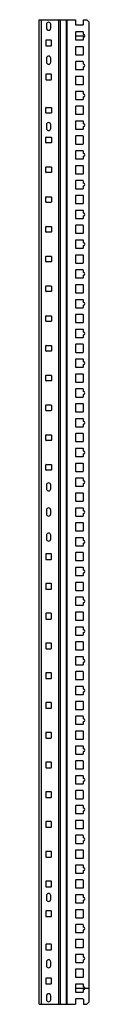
# Model space of a CAD drawing. Header units: millimetres. Extents: x 597 to 671, y 146 to 1616.
import ezdxf

# ---------------------------------------------------------------- set-up
doc = ezdxf.new("R2010")
doc.units = ezdxf.units.MM
doc.header["$LTSCALE"] = 114.84853
doc.layers.add('00_COMPONENTS', color=7, linetype='CONTINUOUS')

msp = doc.modelspace()

# ---------------------------------------------------------------- linework, layer by layer
at = {"layer": '00_COMPONENTS', "color": 7, "linetype": 'Continuous'}
for p, q in [((596.7, 145.6), (596.7, 1616.3)), ((596.7, 1616.3), (650.7, 1616.3)), ((599.7, 1616.3), (599.7, 145.6)), ((607.4, 1609.2), (607.4, 1603.7)), ((613.9, 1603.7), (613.9, 1609.2)), ((625.9, 145.6), (625.9, 1616.3)), ((628, 1616.3), (628, 145.6)), ((637.4, 145.6), (637.4, 1616.3)), ((638.1, 1616.3), (638.1, 145.6)), ((650.7, 1616.3), (650.7, 1609)), ((651.3, 1608.4), (662.1, 1608.4)), ((662.7, 1609), (662.7, 1616.3)), ((662.7, 1616.3), (667.9, 1616.3)), ((668, 1616), (670.7, 1613.3)), ((670.7, 1613.3), (670.7, 148.6)), ((650.7, 1597.5), (650.7, 1586.7)), ((662.1, 1598.1), (651.3, 1598.1)), ((662.7, 1594.1), (662.7, 1597.5)), ((662.7, 1586.7), (662.7, 1590.1)), ((606.4, 1585.1), (606.4, 1577.8)), ((614.3, 1585.7), (607, 1585.7)), ((607, 1577.2), (614.3, 1577.2)), ((614.9, 1577.8), (614.9, 1585.1)), ((650.7, 1575.3), (650.7, 1564.5)), ((651.3, 1586.1), (662.1, 1586.1)), ((662.1, 1575.9), (651.3, 1575.9)), ((662.7, 1564.5), (662.7, 1575.3)), ((651.3, 1563.9), (662.1, 1563.9)), ((607.4, 1558.6), (607.4, 1553.1)), ((613.9, 1553.1), (613.9, 1558.6)), ((650.7, 1553.1), (650.7, 1542.3)), ((662.1, 1553.7), (651.3, 1553.7)), ((662.7, 1549.7), (662.7, 1553.1)), ((662.7, 1542.3), (662.7, 1545.7)), ((606.4, 1534.5), (606.4, 1527.2)), ((614.3, 1535.1), (607, 1535.1)), ((614.9, 1527.2), (614.9, 1534.5)), ((650.7, 1530.9), (650.7, 1520.1)), ((651.3, 1541.7), (662.1, 1541.7)), ((662.1, 1531.5), (651.3, 1531.5)), ((662.7, 1520.1), (662.7, 1530.9)), ((607, 1526.6), (614.3, 1526.6)), ((651.3, 1519.5), (662.1, 1519.5)), ((650.7, 1508.6), (650.7, 1497.8)), ((662.1, 1509.2), (651.3, 1509.2)), ((662.7, 1505.2), (662.7, 1508.6)), ((662.7, 1497.8), (662.7, 1501.2)), ((650.7, 1486.4), (650.7, 1475.6)), ((651.3, 1497.2), (662.1, 1497.2)), ((662.1, 1487), (651.3, 1487)), ((662.7, 1475.6), (662.7, 1486.4)), ((606.4, 1477.4), (606.4, 1484.7)), ((607, 1485.3), (614.3, 1485.3)), ((614.3, 1476.8), (607, 1476.8)), ((614.9, 1484.7), (614.9, 1477.4)), ((651.3, 1475), (662.1, 1475)), ((607.4, 1459.4), (607.4, 1453.9)), ((613.9, 1453.9), (613.9, 1459.4)), ((650.7, 1464.2), (650.7, 1453.4)), ((662.1, 1464.8), (651.3, 1464.8)), ((662.7, 1460.8), (662.7, 1464.2)), ((662.7, 1453.4), (662.7, 1456.8)), ((650.7, 1442), (650.7, 1431.2)), ((651.3, 1452.8), (662.1, 1452.8)), ((662.1, 1442.6), (651.3, 1442.6)), ((662.7, 1431.2), (662.7, 1442)), ((606.4, 1432.9), (606.4, 1440.2)), ((607, 1440.8), (614.3, 1440.8)), ((614.3, 1432.3), (607, 1432.3)), ((614.9, 1440.2), (614.9, 1432.9)), ((651.3, 1430.6), (662.1, 1430.6)), ((650.7, 1419.7), (650.7, 1408.9)), ((662.1, 1420.3), (651.3, 1420.3)), ((662.7, 1416.3), (662.7, 1419.7)), ((662.7, 1408.9), (662.7, 1412.3)), ((650.7, 1397.5), (650.7, 1386.7)), ((651.3, 1408.3), (662.1, 1408.3)), ((662.1, 1398.1), (651.3, 1398.1)), ((662.7, 1386.7), (662.7, 1397.5)), ((606.4, 1388.5), (606.4, 1395.8)), ((607, 1396.4), (614.3, 1396.4)), ((614.3, 1387.9), (607, 1387.9)), ((614.9, 1395.8), (614.9, 1388.5)), ((651.3, 1386.1), (662.1, 1386.1)), ((650.7, 1375.3), (650.7, 1364.5)), ((662.1, 1375.9), (651.3, 1375.9)), ((662.7, 1371.9), (662.7, 1375.3)), ((662.7, 1364.5), (662.7, 1367.9)), ((651.3, 1363.9), (662.1, 1363.9)), ((662.1, 1353.7), (651.3, 1353.7)), ((606.4, 1344), (606.4, 1351.3)), ((607, 1351.9), (614.3, 1351.9)), ((614.3, 1343.4), (607, 1343.4)), ((614.9, 1351.3), (614.9, 1344)), ((650.7, 1353.1), (650.7, 1342.3)), ((651.3, 1341.7), (662.1, 1341.7)), ((662.7, 1342.3), (662.7, 1353.1)), ((650.7, 1330.8), (650.7, 1320)), ((662.1, 1331.4), (651.3, 1331.4)), ((662.7, 1327.4), (662.7, 1330.8)), ((651.3, 1319.4), (662.1, 1319.4)), ((662.1, 1309.2), (651.3, 1309.2)), ((662.7, 1320), (662.7, 1323.4)), ((606.4, 1299.6), (606.4, 1306.9)), ((607, 1307.5), (614.3, 1307.5)), ((614.3, 1299), (607, 1299)), ((614.9, 1306.9), (614.9, 1299.6)), ((650.7, 1308.6), (650.7, 1297.8)), ((651.3, 1297.2), (662.1, 1297.2)), ((662.7, 1297.8), (662.7, 1308.6)), ((650.7, 1286.4), (650.7, 1275.6)), ((662.1, 1287), (651.3, 1287)), ((662.7, 1283), (662.7, 1286.4)), ((651.3, 1275), (662.1, 1275)), ((662.7, 1275.6), (662.7, 1279)), ((606.4, 1255.1), (606.4, 1262.4)), ((607, 1263), (614.3, 1263)), ((614.3, 1254.5), (607, 1254.5)), ((614.9, 1262.4), (614.9, 1255.1)), ((650.7, 1264.2), (650.7, 1253.4)), ((662.1, 1264.8), (651.3, 1264.8)), ((651.3, 1252.8), (662.1, 1252.8)), ((662.7, 1253.4), (662.7, 1264.2)), ((650.7, 1241.9), (650.7, 1231.1)), ((662.1, 1242.5), (651.3, 1242.5)), ((662.7, 1238.5), (662.7, 1241.9)), ((651.3, 1230.5), (662.1, 1230.5)), ((662.7, 1231.1), (662.7, 1234.5)), ((606.4, 1210.7), (606.4, 1218)), ((607, 1218.6), (614.3, 1218.6)), ((614.3, 1210.1), (607, 1210.1)), ((614.9, 1218), (614.9, 1210.7)), ((650.7, 1219.7), (650.7, 1208.9)), ((662.1, 1220.3), (651.3, 1220.3)), ((651.3, 1208.3), (662.1, 1208.3)), ((662.7, 1208.9), (662.7, 1219.7)), ((650.7, 1197.5), (650.7, 1186.7)), ((662.1, 1198.1), (651.3, 1198.1)), ((662.7, 1194.1), (662.7, 1197.5)), ((651.3, 1186.1), (662.1, 1186.1)), ((662.7, 1186.7), (662.7, 1190.1)), ((606.4, 1166.2), (606.4, 1173.5)), ((607, 1174.1), (614.3, 1174.1)), ((614.3, 1165.6), (607, 1165.6)), ((614.9, 1173.5), (614.9, 1166.2)), ((650.7, 1175.3), (650.7, 1164.5)), ((662.1, 1175.9), (651.3, 1175.9)), ((651.3, 1163.9), (662.1, 1163.9)), ((662.7, 1164.5), (662.7, 1175.3)), ((650.7, 1153), (650.7, 1142.2)), ((662.1, 1153.6), (651.3, 1153.6)), ((662.7, 1149.6), (662.7, 1153)), ((651.3, 1141.6), (662.1, 1141.6)), ((662.7, 1142.2), (662.7, 1145.6)), ((606.4, 1121.8), (606.4, 1129.1)), ((607, 1129.7), (614.3, 1129.7)), ((614.3, 1121.2), (607, 1121.2)), ((614.9, 1129.1), (614.9, 1121.8)), ((650.7, 1130.8), (650.7, 1120)), ((662.1, 1131.4), (651.3, 1131.4)), ((651.3, 1119.4), (662.1, 1119.4)), ((662.7, 1120), (662.7, 1130.8)), ((650.7, 1108.6), (650.7, 1097.8)), ((662.1, 1109.2), (651.3, 1109.2)), ((662.7, 1105.2), (662.7, 1108.6)), ((651.3, 1097.2), (662.1, 1097.2)), ((662.7, 1097.8), (662.7, 1101.2)), ((606.4, 1077.3), (606.4, 1084.6)), ((607, 1085.2), (614.3, 1085.2)), ((614.3, 1076.7), (607, 1076.7)), ((614.9, 1084.6), (614.9, 1077.3)), ((650.7, 1086.4), (650.7, 1075.6)), ((662.1, 1087), (651.3, 1087)), ((651.3, 1075), (662.1, 1075)), ((662.7, 1075.6), (662.7, 1086.4)), ((650.7, 1064.1), (650.7, 1053.3)), ((662.1, 1064.7), (651.3, 1064.7)), ((662.7, 1060.7), (662.7, 1064.1)), ((651.3, 1052.7), (662.1, 1052.7)), ((662.7, 1053.3), (662.7, 1056.7)), ((606.4, 1032.9), (606.4, 1040.2)), ((607, 1040.8), (614.3, 1040.8)), ((614.3, 1032.3), (607, 1032.3)), ((614.9, 1040.2), (614.9, 1032.9)), ((650.7, 1041.9), (650.7, 1031.1)), ((662.1, 1042.5), (651.3, 1042.5)), ((651.3, 1030.5), (662.1, 1030.5)), ((662.7, 1031.1), (662.7, 1041.9)), ((650.7, 1019.7), (650.7, 1008.9)), ((662.1, 1020.3), (651.3, 1020.3)), ((662.7, 1016.3), (662.7, 1019.7)), ((651.3, 1008.3), (662.1, 1008.3)), ((662.7, 1008.9), (662.7, 1012.3)), ((606.4, 988.4), (606.4, 995.7)), ((607, 996.3), (614.3, 996.3)), ((614.3, 987.8), (607, 987.8)), ((614.9, 995.7), (614.9, 988.4)), ((650.7, 997.5), (650.7, 986.7)), ((662.1, 998.1), (651.3, 998.1)), ((651.3, 986.1), (662.1, 986.1)), ((662.7, 986.7), (662.7, 997.5)), ((650.7, 975.2), (650.7, 964.4)), ((662.1, 975.8), (651.3, 975.8)), ((662.7, 971.8), (662.7, 975.2)), ((651.3, 963.8), (662.1, 963.8)), ((662.7, 964.4), (662.7, 967.8)), ((606.4, 944), (606.4, 951.3)), ((607, 951.9), (614.3, 951.9)), ((614.3, 943.4), (607, 943.4)), ((614.9, 951.3), (614.9, 944)), ((650.7, 953), (650.7, 942.2)), ((662.1, 953.6), (651.3, 953.6)), ((651.3, 941.6), (662.1, 941.6)), ((662.7, 942.2), (662.7, 953)), ((650.7, 930.8), (650.7, 920)), ((662.1, 931.4), (651.3, 931.4)), ((662.7, 927.4), (662.7, 930.8)), ((607.4, 921.2), (607.4, 915.7)), ((613.9, 915.7), (613.9, 921.2)), ((651.3, 919.4), (662.1, 919.4)), ((662.7, 920), (662.7, 923.4)), ((650.7, 908.6), (650.7, 897.8)), ((662.1, 909.2), (651.3, 909.2)), ((651.3, 897.2), (662.1, 897.2)), ((662.7, 897.8), (662.7, 908.6)), ((607.4, 883.7), (607.4, 878.2)), ((613.9, 878.2), (613.9, 883.7)), ((650.7, 886.3), (650.7, 875.5)), ((662.1, 886.9), (651.3, 886.9)), ((662.7, 882.9), (662.7, 886.3)), ((651.3, 874.9), (662.1, 874.9)), ((662.7, 875.5), (662.7, 878.9)), ((650.7, 864.1), (650.7, 853.3)), ((662.1, 864.7), (651.3, 864.7)), ((662.7, 853.3), (662.7, 864.1)), ((607.4, 846.2), (607.4, 840.7)), ((613.9, 840.7), (613.9, 846.2)), ((650.7, 841.9), (650.7, 831.1)), ((651.3, 852.7), (662.1, 852.7)), ((662.1, 842.5), (651.3, 842.5)), ((662.7, 838.5), (662.7, 841.9)), ((651.3, 830.5), (662.1, 830.5)), ((662.7, 831.1), (662.7, 834.5)), ((606.4, 817.9), (606.4, 810.6)), ((614.3, 818.5), (607, 818.5)), ((607, 810), (614.3, 810)), ((614.9, 810.6), (614.9, 817.9)), ((650.7, 819.7), (650.7, 808.9)), ((662.1, 820.3), (651.3, 820.3)), ((662.7, 808.9), (662.7, 819.7)), ((650.7, 797.4), (650.7, 786.6)), ((651.3, 808.3), (662.1, 808.3)), ((662.1, 798), (651.3, 798)), ((662.7, 794), (662.7, 797.4)), ((651.3, 786), (662.1, 786)), ((662.7, 786.6), (662.7, 790)), ((606.4, 773.5), (606.4, 766.2)), ((614.3, 774.1), (607, 774.1)), ((607, 765.6), (614.3, 765.6)), ((614.9, 766.2), (614.9, 773.5)), ((650.7, 775.2), (650.7, 764.4)), ((662.1, 775.8), (651.3, 775.8)), ((662.7, 764.4), (662.7, 775.2)), ((650.7, 753), (650.7, 742.2)), ((651.3, 763.8), (662.1, 763.8)), ((662.1, 753.6), (651.3, 753.6)), ((662.7, 749.6), (662.7, 753)), ((651.3, 741.6), (662.1, 741.6)), ((662.7, 742.2), (662.7, 745.6)), ((606.4, 729), (606.4, 721.7)), ((614.3, 729.6), (607, 729.6)), ((607, 721.1), (614.3, 721.1)), ((614.9, 721.7), (614.9, 729)), ((650.7, 730.8), (650.7, 720)), ((662.1, 731.4), (651.3, 731.4)), ((662.7, 720), (662.7, 730.8)), ((650.7, 708.5), (650.7, 697.7)), ((651.3, 719.4), (662.1, 719.4)), ((662.1, 709.1), (651.3, 709.1)), ((662.7, 705.1), (662.7, 708.5)), ((651.3, 697.1), (662.1, 697.1)), ((662.7, 697.7), (662.7, 701.1)), ((606.4, 684.6), (606.4, 677.3)), ((614.3, 685.2), (607, 685.2)), ((607, 676.7), (614.3, 676.7)), ((614.9, 677.3), (614.9, 684.6)), ((650.7, 686.3), (650.7, 675.5)), ((662.1, 686.9), (651.3, 686.9)), ((662.7, 675.5), (662.7, 686.3)), ((650.7, 664.1), (650.7, 653.3)), ((651.3, 674.9), (662.1, 674.9)), ((662.1, 664.7), (651.3, 664.7)), ((662.7, 660.7), (662.7, 664.1)), ((651.3, 652.7), (662.1, 652.7)), ((662.7, 653.3), (662.7, 656.7)), ((606.4, 640.1), (606.4, 632.8)), ((614.3, 640.7), (607, 640.7)), ((614.9, 632.8), (614.9, 640.1)), ((650.7, 641.9), (650.7, 631.1)), ((662.1, 642.5), (651.3, 642.5)), ((662.7, 631.1), (662.7, 641.9)), ((607, 632.2), (614.3, 632.2)), ((650.7, 619.6), (650.7, 608.8)), ((651.3, 630.5), (662.1, 630.5)), ((662.1, 620.2), (651.3, 620.2)), ((662.7, 616.2), (662.7, 619.6)), ((651.3, 608.2), (662.1, 608.2)), ((662.7, 608.8), (662.7, 612.2)), ((606.4, 595.7), (606.4, 588.4)), ((614.3, 596.3), (607, 596.3)), ((614.9, 588.4), (614.9, 595.7)), ((650.7, 597.4), (650.7, 586.6)), ((662.1, 598), (651.3, 598)), ((662.7, 586.6), (662.7, 597.4)), ((607, 587.8), (614.3, 587.8)), ((650.7, 575.2), (650.7, 564.4)), ((651.3, 586), (662.1, 586)), ((662.1, 575.8), (651.3, 575.8)), ((662.7, 571.8), (662.7, 575.2)), ((651.3, 563.8), (662.1, 563.8)), ((662.7, 564.4), (662.7, 567.8)), ((606.4, 551.2), (606.4, 543.9)), ((614.3, 551.8), (607, 551.8)), ((614.9, 543.9), (614.9, 551.2)), ((650.7, 553), (650.7, 542.2)), ((662.1, 553.6), (651.3, 553.6)), ((662.7, 542.2), (662.7, 553)), ((607, 543.3), (614.3, 543.3)), ((650.7, 530.7), (650.7, 519.9)), ((651.3, 541.6), (662.1, 541.6)), ((662.1, 531.3), (651.3, 531.3)), ((662.7, 527.3), (662.7, 530.7)), ((651.3, 519.3), (662.1, 519.3)), ((662.7, 519.9), (662.7, 523.3)), ((606.4, 506.8), (606.4, 499.5)), ((614.3, 507.4), (607, 507.4)), ((614.9, 499.5), (614.9, 506.8)), ((650.7, 508.5), (650.7, 497.7)), ((662.1, 509.1), (651.3, 509.1)), ((662.7, 497.7), (662.7, 508.5)), ((607, 498.9), (614.3, 498.9)), ((650.7, 486.3), (650.7, 475.5)), ((651.3, 497.1), (662.1, 497.1)), ((662.1, 486.9), (651.3, 486.9)), ((662.7, 482.9), (662.7, 486.3)), ((651.3, 474.9), (662.1, 474.9)), ((662.7, 475.5), (662.7, 478.9)), ((606.4, 462.3), (606.4, 455)), ((614.3, 462.9), (607, 462.9)), ((614.9, 455), (614.9, 462.3)), ((650.7, 464.1), (650.7, 453.3)), ((662.1, 464.7), (651.3, 464.7)), ((662.7, 453.3), (662.7, 464.1)), ((607, 454.4), (614.3, 454.4)), ((650.7, 441.8), (650.7, 431)), ((651.3, 452.7), (662.1, 452.7)), ((662.1, 442.4), (651.3, 442.4)), ((662.7, 438.4), (662.7, 441.8)), ((651.3, 430.4), (662.1, 430.4)), ((662.7, 431), (662.7, 434.4)), ((606.4, 417.9), (606.4, 410.6)), ((614.3, 418.5), (607, 418.5)), ((614.9, 410.6), (614.9, 417.9)), ((650.7, 419.6), (650.7, 408.8)), ((662.1, 420.2), (651.3, 420.2)), ((662.7, 408.8), (662.7, 419.6)), ((607, 410), (614.3, 410)), ((650.7, 397.4), (650.7, 386.6)), ((651.3, 408.2), (662.1, 408.2)), ((662.1, 398), (651.3, 398)), ((662.7, 394), (662.7, 397.4)), ((651.3, 386), (662.1, 386)), ((662.7, 386.6), (662.7, 390)), ((606.4, 373.4), (606.4, 366.1)), ((614.3, 374), (607, 374)), ((614.9, 366.1), (614.9, 373.4)), ((650.7, 375.2), (650.7, 364.4)), ((662.1, 375.8), (651.3, 375.8)), ((662.7, 364.4), (662.7, 375.2)), ((607, 365.5), (614.3, 365.5)), ((651.3, 363.8), (662.1, 363.8)), ((662.1, 353.5), (651.3, 353.5)), ((650.7, 352.9), (650.7, 342.1)), ((651.3, 341.5), (662.1, 341.5)), ((662.7, 349.5), (662.7, 352.9)), ((662.7, 342.1), (662.7, 345.5)), ((606.4, 329), (606.4, 321.7)), ((614.3, 329.6), (607, 329.6)), ((614.9, 321.7), (614.9, 329)), ((650.7, 330.7), (650.7, 319.9)), ((662.1, 331.3), (651.3, 331.3)), ((662.7, 319.9), (662.7, 330.7)), ((607, 321.1), (614.3, 321.1)), ((651.3, 319.3), (662.1, 319.3)), ((662.1, 309.1), (651.3, 309.1)), ((607.4, 308), (607.4, 302.5)), ((613.9, 302.5), (613.9, 308)), ((650.7, 308.5), (650.7, 297.7)), ((651.3, 297.1), (662.1, 297.1)), ((662.7, 305.1), (662.7, 308.5)), ((662.7, 297.7), (662.7, 301.1)), ((606.4, 284.5), (606.4, 277.2)), ((614.3, 285.1), (607, 285.1)), ((614.9, 277.2), (614.9, 284.5)), ((650.7, 286.3), (650.7, 275.5)), ((662.1, 286.9), (651.3, 286.9)), ((662.7, 275.5), (662.7, 286.3)), ((607, 276.6), (614.3, 276.6)), ((651.3, 274.9), (662.1, 274.9)), ((650.7, 264), (650.7, 253.2)), ((662.1, 264.6), (651.3, 264.6)), ((651.3, 252.6), (662.1, 252.6)), ((662.7, 260.6), (662.7, 264)), ((662.7, 253.2), (662.7, 256.6)), ((650.7, 241.8), (650.7, 231)), ((662.1, 242.4), (651.3, 242.4)), ((662.7, 231), (662.7, 241.8)), ((606.4, 234.7), (606.4, 227.4)), ((614.3, 235.3), (607, 235.3)), ((607, 226.8), (614.3, 226.8)), ((614.9, 227.4), (614.9, 234.7)), ((651.3, 230.4), (662.1, 230.4)), ((607.4, 208.8), (607.4, 203.3)), ((613.9, 203.3), (613.9, 208.8)), ((650.7, 219.6), (650.7, 208.8)), ((662.1, 220.2), (651.3, 220.2)), ((651.3, 208.2), (662.1, 208.2)), ((662.7, 216.2), (662.7, 219.6)), ((662.7, 208.8), (662.7, 212.2)), ((650.7, 197.4), (650.7, 186.6)), ((662.1, 198), (651.3, 198)), ((662.7, 186.6), (662.7, 197.4)), ((606.4, 184.1), (606.4, 176.8)), ((614.3, 184.7), (607, 184.7)), ((614.9, 176.8), (614.9, 184.1)), ((651.3, 186), (662.1, 186)), ((607, 176.2), (614.3, 176.2)), ((650.7, 175.1), (650.7, 164.3)), ((662.1, 175.7), (651.3, 175.7)), ((651.3, 163.7), (662.1, 163.7)), ((662.7, 171.7), (662.7, 175.1)), ((662.7, 164.3), (662.7, 167.7)), ((607.4, 158.2), (607.4, 152.7)), ((613.9, 152.7), (613.9, 158.2)), ((650.7, 152.9), (650.7, 145.6)), ((662.1, 153.5), (651.3, 153.5)), ((662.7, 152.9), (662.7, 145.6)), ((670.7, 148.6), (668, 145.9)), ((596.7, 145.6), (650.7, 145.6)), ((662.7, 145.6), (667.9, 145.6))]:
    msp.add_line(p, q, dxfattribs=at)
at = {"layer": '00_COMPONENTS', "color": 208, "linetype": 'Continuous', "true_color": 0x37005f}
for p, q in [((650.7, 1592.1), (664.4, 1592.1)), ((650.7, 169.7), (670.7, 169.7))]:
    msp.add_line(p, q, dxfattribs=at)
at = {"layer": '00_COMPONENTS', "color": 7, "linetype": 'Continuous'}
for centre, radius, start, end in [((610.7, 1609.2), 3.25, 0, 180), ((610.7, 1603.7), 3.25, 180, 360), ((651.3, 1609), 0.6, 180, 270), ((662.1, 1609), 0.6, 270, 360), ((668.4, 1616.3), 0.5, 180, 225), ((651.3, 1597.5), 0.6, 90, 180), ((662.1, 1597.5), 0.6, 0, 90), ((662.7, 1592.1), 2, 270, 90), ((607, 1585.1), 0.6, 90, 180), ((607, 1577.8), 0.6, 180, 270), ((614.3, 1585.1), 0.6, 0, 90), ((614.3, 1577.8), 0.6, 270, 360), ((651.3, 1586.7), 0.6, 180, 270), ((651.3, 1575.3), 0.6, 90, 180), ((662.1, 1586.7), 0.6, 270, 360), ((662.1, 1575.3), 0.6, 0, 90), ((610.7, 1558.6), 3.25, 0, 180), ((651.3, 1564.5), 0.6, 180, 270), ((662.1, 1564.5), 0.6, 270, 360), ((610.7, 1553.1), 3.25, 180, 360), ((651.3, 1553.1), 0.6, 90, 180), ((662.1, 1553.1), 0.6, 0, 90), ((662.7, 1547.7), 2, 270, 90), ((607, 1534.5), 0.6, 90, 180), ((614.3, 1534.5), 0.6, 0, 90), ((651.3, 1542.3), 0.6, 180, 270), ((651.3, 1530.9), 0.6, 90, 180), ((662.1, 1542.3), 0.6, 270, 360), ((662.1, 1530.9), 0.6, 0, 90), ((607, 1527.2), 0.6, 180, 270), ((614.3, 1527.2), 0.6, 270, 360), ((651.3, 1520.1), 0.6, 180, 270), ((662.1, 1520.1), 0.6, 270, 360), ((651.3, 1508.6), 0.6, 90, 180), ((662.1, 1508.6), 0.6, 0, 90), ((662.7, 1503.2), 2, 270, 90), ((651.3, 1497.8), 0.6, 180, 270), ((651.3, 1486.4), 0.6, 90, 180), ((662.1, 1497.8), 0.6, 270, 360), ((662.1, 1486.4), 0.6, 0, 90), ((607, 1484.7), 0.6, 90, 180), ((607, 1477.4), 0.6, 180, 270), ((614.3, 1484.7), 0.6, 0, 90), ((614.3, 1477.4), 0.6, 270, 360), ((651.3, 1475.6), 0.6, 180, 270), ((662.1, 1475.6), 0.6, 270, 360), ((610.7, 1459.4), 3.25, 0, 180), ((651.3, 1464.2), 0.6, 90, 180), ((662.1, 1464.2), 0.6, 0, 90), ((662.7, 1458.8), 2, 270, 90), ((610.7, 1453.9), 3.25, 180, 360), ((651.3, 1453.4), 0.6, 180, 270), ((651.3, 1442), 0.6, 90, 180), ((662.1, 1453.4), 0.6, 270, 360), ((662.1, 1442), 0.6, 0, 90), ((607, 1440.2), 0.6, 90, 180), ((607, 1432.9), 0.6, 180, 270), ((614.3, 1440.2), 0.6, 0, 90), ((614.3, 1432.9), 0.6, 270, 360), ((651.3, 1431.2), 0.6, 180, 270), ((662.1, 1431.2), 0.6, 270, 360), ((651.3, 1419.7), 0.6, 90, 180), ((662.1, 1419.7), 0.6, 0, 90), ((662.7, 1414.3), 2, 270, 90), ((651.3, 1408.9), 0.6, 180, 270), ((651.3, 1397.5), 0.6, 90, 180), ((662.1, 1408.9), 0.6, 270, 360), ((662.1, 1397.5), 0.6, 0, 90), ((607, 1395.8), 0.6, 90, 180), ((607, 1388.5), 0.6, 180, 270), ((614.3, 1395.8), 0.6, 0, 90), ((614.3, 1388.5), 0.6, 270, 360), ((651.3, 1386.7), 0.6, 180, 270), ((662.1, 1386.7), 0.6, 270, 360), ((651.3, 1375.3), 0.6, 90, 180), ((662.1, 1375.3), 0.6, 0, 90), ((662.7, 1369.9), 2, 270, 90), ((651.3, 1364.5), 0.6, 180, 270), ((651.3, 1353.1), 0.6, 90, 180), ((662.1, 1364.5), 0.6, 270, 360), ((662.1, 1353.1), 0.6, 0, 90), ((607, 1351.3), 0.6, 90, 180), ((607, 1344), 0.6, 180, 270), ((614.3, 1351.3), 0.6, 0, 90), ((614.3, 1344), 0.6, 270, 360), ((651.3, 1342.3), 0.6, 180, 270), ((662.1, 1342.3), 0.6, 270, 360), ((651.3, 1330.8), 0.6, 90, 180), ((662.1, 1330.8), 0.6, 0, 90), ((662.7, 1325.4), 2, 270, 90), ((651.3, 1320), 0.6, 180, 270), ((651.3, 1308.6), 0.6, 90, 180), ((662.1, 1320), 0.6, 270, 360), ((662.1, 1308.6), 0.6, 0, 90), ((607, 1306.9), 0.6, 90, 180), ((607, 1299.6), 0.6, 180, 270), ((614.3, 1306.9), 0.6, 0, 90), ((614.3, 1299.6), 0.6, 270, 360), ((651.3, 1297.8), 0.6, 180, 270), ((662.1, 1297.8), 0.6, 270, 360), ((651.3, 1286.4), 0.6, 90, 180), ((662.1, 1286.4), 0.6, 0, 90), ((662.7, 1281), 2, 270, 90), ((651.3, 1275.6), 0.6, 180, 270), ((662.1, 1275.6), 0.6, 270, 360), ((607, 1262.4), 0.6, 90, 180), ((607, 1255.1), 0.6, 180, 270), ((614.3, 1262.4), 0.6, 0, 90), ((614.3, 1255.1), 0.6, 270, 360), ((651.3, 1264.2), 0.6, 90, 180), ((651.3, 1253.4), 0.6, 180, 270), ((662.1, 1264.2), 0.6, 0, 90), ((662.1, 1253.4), 0.6, 270, 360), ((651.3, 1241.9), 0.6, 90, 180), ((662.1, 1241.9), 0.6, 0, 90), ((662.7, 1236.5), 2, 270, 90), ((651.3, 1231.1), 0.6, 180, 270), ((662.1, 1231.1), 0.6, 270, 360), ((607, 1218), 0.6, 90, 180), ((607, 1210.7), 0.6, 180, 270), ((614.3, 1218), 0.6, 0, 90), ((614.3, 1210.7), 0.6, 270, 360), ((651.3, 1219.7), 0.6, 90, 180), ((651.3, 1208.9), 0.6, 180, 270), ((662.1, 1219.7), 0.6, 0, 90), ((662.1, 1208.9), 0.6, 270, 360), ((651.3, 1197.5), 0.6, 90, 180), ((662.1, 1197.5), 0.6, 0, 90), ((662.7, 1192.1), 2, 270, 90), ((651.3, 1186.7), 0.6, 180, 270), ((662.1, 1186.7), 0.6, 270, 360), ((607, 1173.5), 0.6, 90, 180), ((607, 1166.2), 0.6, 180, 270), ((614.3, 1173.5), 0.6, 0, 90), ((614.3, 1166.2), 0.6, 270, 360), ((651.3, 1175.3), 0.6, 90, 180), ((651.3, 1164.5), 0.6, 180, 270), ((662.1, 1175.3), 0.6, 0, 90), ((662.1, 1164.5), 0.6, 270, 360), ((651.3, 1153), 0.6, 90, 180), ((662.1, 1153), 0.6, 0, 90), ((662.7, 1147.6), 2, 270, 90), ((651.3, 1142.2), 0.6, 180, 270), ((662.1, 1142.2), 0.6, 270, 360), ((607, 1129.1), 0.6, 90, 180), ((607, 1121.8), 0.6, 180, 270), ((614.3, 1129.1), 0.6, 0, 90), ((614.3, 1121.8), 0.6, 270, 360), ((651.3, 1130.8), 0.6, 90, 180), ((651.3, 1120), 0.6, 180, 270), ((662.1, 1130.8), 0.6, 0, 90), ((662.1, 1120), 0.6, 270, 360), ((651.3, 1108.6), 0.6, 90, 180), ((662.1, 1108.6), 0.6, 0, 90), ((662.7, 1103.2), 2, 270, 90), ((651.3, 1097.8), 0.6, 180, 270), ((662.1, 1097.8), 0.6, 270, 360), ((607, 1084.6), 0.6, 90, 180), ((607, 1077.3), 0.6, 180, 270), ((614.3, 1084.6), 0.6, 0, 90), ((614.3, 1077.3), 0.6, 270, 360), ((651.3, 1086.4), 0.6, 90, 180), ((651.3, 1075.6), 0.6, 180, 270), ((662.1, 1086.4), 0.6, 0, 90), ((662.1, 1075.6), 0.6, 270, 360), ((651.3, 1064.1), 0.6, 90, 180), ((662.1, 1064.1), 0.6, 0, 90), ((662.7, 1058.7), 2, 270, 90), ((651.3, 1053.3), 0.6, 180, 270), ((662.1, 1053.3), 0.6, 270, 360), ((607, 1040.2), 0.6, 90, 180), ((607, 1032.9), 0.6, 180, 270), ((614.3, 1040.2), 0.6, 0, 90), ((614.3, 1032.9), 0.6, 270, 360), ((651.3, 1041.9), 0.6, 90, 180), ((651.3, 1031.1), 0.6, 180, 270), ((662.1, 1041.9), 0.6, 0, 90), ((662.1, 1031.1), 0.6, 270, 360), ((651.3, 1019.7), 0.6, 90, 180), ((662.1, 1019.7), 0.6, 0, 90), ((662.7, 1014.3), 2, 270, 90), ((651.3, 1008.9), 0.6, 180, 270), ((662.1, 1008.9), 0.6, 270, 360), ((607, 995.7), 0.6, 90, 180), ((607, 988.4), 0.6, 180, 270), ((614.3, 995.7), 0.6, 0, 90), ((614.3, 988.4), 0.6, 270, 360), ((651.3, 997.5), 0.6, 90, 180), ((651.3, 986.7), 0.6, 180, 270), ((662.1, 997.5), 0.6, 0, 90), ((662.1, 986.7), 0.6, 270, 360), ((651.3, 975.2), 0.6, 90, 180), ((662.1, 975.2), 0.6, 0, 90), ((662.7, 969.8), 2, 270, 90), ((651.3, 964.4), 0.6, 180, 270), ((662.1, 964.4), 0.6, 270, 360), ((607, 951.3), 0.6, 90, 180), ((607, 944), 0.6, 180, 270), ((614.3, 951.3), 0.6, 0, 90), ((614.3, 944), 0.6, 270, 360), ((651.3, 953), 0.6, 90, 180), ((651.3, 942.2), 0.6, 180, 270), ((662.1, 953), 0.6, 0, 90), ((662.1, 942.2), 0.6, 270, 360), ((651.3, 930.8), 0.6, 90, 180), ((662.1, 930.8), 0.6, 0, 90), ((662.7, 925.4), 2, 270, 90), ((610.7, 921.2), 3.25, 0, 180), ((610.7, 915.7), 3.25, 180, 360), ((651.3, 920), 0.6, 180, 270), ((662.1, 920), 0.6, 270, 360), ((651.3, 908.6), 0.6, 90, 180), ((651.3, 897.8), 0.6, 180, 270), ((662.1, 908.6), 0.6, 0, 90), ((662.1, 897.8), 0.6, 270, 360), ((610.7, 883.7), 3.25, 0, 180), ((651.3, 886.3), 0.6, 90, 180), ((662.1, 886.3), 0.6, 0, 90), ((662.7, 880.9), 2, 270, 90), ((610.7, 878.2), 3.25, 180, 360), ((651.3, 875.5), 0.6, 180, 270), ((662.1, 875.5), 0.6, 270, 360), ((651.3, 864.1), 0.6, 90, 180), ((651.3, 853.3), 0.6, 180, 270), ((662.1, 864.1), 0.6, 0, 90), ((662.1, 853.3), 0.6, 270, 360), ((610.7, 846.2), 3.25, 0, 180), ((610.7, 840.7), 3.25, 180, 360), ((651.3, 841.9), 0.6, 90, 180), ((662.1, 841.9), 0.6, 0, 90), ((662.7, 836.5), 2, 270, 90), ((651.3, 831.1), 0.6, 180, 270), ((662.1, 831.1), 0.6, 270, 360), ((607, 817.9), 0.6, 90, 180), ((607, 810.6), 0.6, 180, 270), ((614.3, 817.9), 0.6, 0, 90), ((614.3, 810.6), 0.6, 270, 360), ((651.3, 819.7), 0.6, 90, 180), ((662.1, 819.7), 0.6, 0, 90), ((651.3, 808.9), 0.6, 180, 270), ((651.3, 797.4), 0.6, 90, 180), ((662.1, 808.9), 0.6, 270, 360), ((662.1, 797.4), 0.6, 0, 90), ((651.3, 786.6), 0.6, 180, 270), ((662.1, 786.6), 0.6, 270, 360), ((662.7, 792), 2, 270, 90), ((607, 773.5), 0.6, 90, 180), ((607, 766.2), 0.6, 180, 270), ((614.3, 773.5), 0.6, 0, 90), ((614.3, 766.2), 0.6, 270, 360), ((651.3, 775.2), 0.6, 90, 180), ((662.1, 775.2), 0.6, 0, 90), ((651.3, 764.4), 0.6, 180, 270), ((651.3, 753), 0.6, 90, 180), ((662.1, 764.4), 0.6, 270, 360), ((662.1, 753), 0.6, 0, 90), ((651.3, 742.2), 0.6, 180, 270), ((662.1, 742.2), 0.6, 270, 360), ((662.7, 747.6), 2, 270, 90), ((607, 729), 0.6, 90, 180), ((607, 721.7), 0.6, 180, 270), ((614.3, 729), 0.6, 0, 90), ((614.3, 721.7), 0.6, 270, 360), ((651.3, 730.8), 0.6, 90, 180), ((662.1, 730.8), 0.6, 0, 90), ((651.3, 720), 0.6, 180, 270), ((651.3, 708.5), 0.6, 90, 180), ((662.1, 720), 0.6, 270, 360), ((662.1, 708.5), 0.6, 0, 90), ((651.3, 697.7), 0.6, 180, 270), ((662.1, 697.7), 0.6, 270, 360), ((662.7, 703.1), 2, 270, 90), ((607, 684.6), 0.6, 90, 180), ((607, 677.3), 0.6, 180, 270), ((614.3, 684.6), 0.6, 0, 90), ((614.3, 677.3), 0.6, 270, 360), ((651.3, 686.3), 0.6, 90, 180), ((662.1, 686.3), 0.6, 0, 90), ((651.3, 675.5), 0.6, 180, 270), ((651.3, 664.1), 0.6, 90, 180), ((662.1, 675.5), 0.6, 270, 360), ((662.1, 664.1), 0.6, 0, 90), ((651.3, 653.3), 0.6, 180, 270), ((662.1, 653.3), 0.6, 270, 360), ((662.7, 658.7), 2, 270, 90), ((607, 640.1), 0.6, 90, 180), ((607, 632.8), 0.6, 180, 270), ((614.3, 640.1), 0.6, 0, 90), ((614.3, 632.8), 0.6, 270, 360), ((651.3, 641.9), 0.6, 90, 180), ((662.1, 641.9), 0.6, 0, 90), ((651.3, 631.1), 0.6, 180, 270), ((651.3, 619.6), 0.6, 90, 180), ((662.1, 631.1), 0.6, 270, 360), ((662.1, 619.6), 0.6, 0, 90), ((651.3, 608.8), 0.6, 180, 270), ((662.1, 608.8), 0.6, 270, 360), ((662.7, 614.2), 2, 270, 90), ((607, 595.7), 0.6, 90, 180), ((607, 588.4), 0.6, 180, 270), ((614.3, 595.7), 0.6, 0, 90), ((614.3, 588.4), 0.6, 270, 360), ((651.3, 597.4), 0.6, 90, 180), ((662.1, 597.4), 0.6, 0, 90), ((651.3, 586.6), 0.6, 180, 270), ((651.3, 575.2), 0.6, 90, 180), ((662.1, 586.6), 0.6, 270, 360), ((662.1, 575.2), 0.6, 0, 90), ((651.3, 564.4), 0.6, 180, 270), ((662.1, 564.4), 0.6, 270, 360), ((662.7, 569.8), 2, 270, 90), ((607, 551.2), 0.6, 90, 180), ((614.3, 551.2), 0.6, 0, 90), ((651.3, 553), 0.6, 90, 180), ((662.1, 553), 0.6, 0, 90), ((607, 543.9), 0.6, 180, 270), ((614.3, 543.9), 0.6, 270, 360), ((651.3, 542.2), 0.6, 180, 270), ((651.3, 530.7), 0.6, 90, 180), ((662.1, 542.2), 0.6, 270, 360), ((662.1, 530.7), 0.6, 0, 90), ((651.3, 519.9), 0.6, 180, 270), ((662.1, 519.9), 0.6, 270, 360), ((662.7, 525.3), 2, 270, 90), ((607, 506.8), 0.6, 90, 180), ((614.3, 506.8), 0.6, 0, 90), ((651.3, 508.5), 0.6, 90, 180), ((662.1, 508.5), 0.6, 0, 90), ((607, 499.5), 0.6, 180, 270), ((614.3, 499.5), 0.6, 270, 360), ((651.3, 497.7), 0.6, 180, 270), ((651.3, 486.3), 0.6, 90, 180), ((662.1, 497.7), 0.6, 270, 360), ((662.1, 486.3), 0.6, 0, 90), ((651.3, 475.5), 0.6, 180, 270), ((662.1, 475.5), 0.6, 270, 360), ((662.7, 480.9), 2, 270, 90), ((607, 462.3), 0.6, 90, 180), ((614.3, 462.3), 0.6, 0, 90), ((651.3, 464.1), 0.6, 90, 180), ((662.1, 464.1), 0.6, 0, 90), ((607, 455), 0.6, 180, 270), ((614.3, 455), 0.6, 270, 360), ((651.3, 453.3), 0.6, 180, 270), ((651.3, 441.8), 0.6, 90, 180), ((662.1, 453.3), 0.6, 270, 360), ((662.1, 441.8), 0.6, 0, 90), ((651.3, 431), 0.6, 180, 270), ((662.1, 431), 0.6, 270, 360), ((662.7, 436.4), 2, 270, 90), ((607, 417.9), 0.6, 90, 180), ((614.3, 417.9), 0.6, 0, 90), ((651.3, 419.6), 0.6, 90, 180), ((662.1, 419.6), 0.6, 0, 90), ((607, 410.6), 0.6, 180, 270), ((614.3, 410.6), 0.6, 270, 360), ((651.3, 408.8), 0.6, 180, 270), ((651.3, 397.4), 0.6, 90, 180), ((662.1, 408.8), 0.6, 270, 360), ((662.1, 397.4), 0.6, 0, 90), ((651.3, 386.6), 0.6, 180, 270), ((662.1, 386.6), 0.6, 270, 360), ((662.7, 392), 2, 270, 90), ((607, 373.4), 0.6, 90, 180), ((614.3, 373.4), 0.6, 0, 90), ((651.3, 375.2), 0.6, 90, 180), ((662.1, 375.2), 0.6, 0, 90), ((607, 366.1), 0.6, 180, 270), ((614.3, 366.1), 0.6, 270, 360), ((651.3, 364.4), 0.6, 180, 270), ((651.3, 352.9), 0.6, 90, 180), ((662.1, 364.4), 0.6, 270, 360), ((662.1, 352.9), 0.6, 0, 90), ((651.3, 342.1), 0.6, 180, 270), ((662.1, 342.1), 0.6, 270, 360), ((662.7, 347.5), 2, 270, 90), ((607, 329), 0.6, 90, 180), ((614.3, 329), 0.6, 0, 90), ((651.3, 330.7), 0.6, 90, 180), ((662.1, 330.7), 0.6, 0, 90), ((607, 321.7), 0.6, 180, 270), ((610.7, 308), 3.25, 0, 180), ((614.3, 321.7), 0.6, 270, 360), ((651.3, 319.9), 0.6, 180, 270), ((651.3, 308.5), 0.6, 90, 180), ((662.1, 319.9), 0.6, 270, 360), ((662.1, 308.5), 0.6, 0, 90), ((610.7, 302.5), 3.25, 180, 360), ((651.3, 297.7), 0.6, 180, 270), ((662.1, 297.7), 0.6, 270, 360), ((662.7, 303.1), 2, 270, 90), ((607, 284.5), 0.6, 90, 180), ((614.3, 284.5), 0.6, 0, 90), ((651.3, 286.3), 0.6, 90, 180), ((662.1, 286.3), 0.6, 0, 90), ((607, 277.2), 0.6, 180, 270), ((614.3, 277.2), 0.6, 270, 360), ((651.3, 275.5), 0.6, 180, 270), ((662.1, 275.5), 0.6, 270, 360), ((651.3, 264), 0.6, 90, 180), ((651.3, 253.2), 0.6, 180, 270), ((662.1, 264), 0.6, 0, 90), ((662.1, 253.2), 0.6, 270, 360), ((662.7, 258.6), 2, 270, 90), ((651.3, 241.8), 0.6, 90, 180), ((662.1, 241.8), 0.6, 0, 90), ((607, 234.7), 0.6, 90, 180), ((607, 227.4), 0.6, 180, 270), ((614.3, 234.7), 0.6, 0, 90), ((614.3, 227.4), 0.6, 270, 360), ((651.3, 231), 0.6, 180, 270), ((662.1, 231), 0.6, 270, 360), ((610.7, 208.8), 3.25, 0, 180), ((651.3, 219.6), 0.6, 90, 180), ((651.3, 208.8), 0.6, 180, 270), ((662.1, 219.6), 0.6, 0, 90), ((662.1, 208.8), 0.6, 270, 360), ((662.7, 214.2), 2, 270, 90), ((610.7, 203.3), 3.25, 180, 360), ((651.3, 197.4), 0.6, 90, 180), ((662.1, 197.4), 0.6, 0, 90), ((607, 184.1), 0.6, 90, 180), ((607, 176.8), 0.6, 180, 270), ((614.3, 184.1), 0.6, 0, 90), ((614.3, 176.8), 0.6, 270, 360), ((651.3, 186.6), 0.6, 180, 270), ((662.1, 186.6), 0.6, 270, 360), ((651.3, 175.1), 0.6, 90, 180), ((651.3, 164.3), 0.6, 180, 270), ((662.1, 175.1), 0.6, 0, 90), ((662.1, 164.3), 0.6, 270, 360), ((662.7, 169.7), 2, 270, 90), ((610.7, 158.2), 3.25, 0, 180), ((610.7, 152.7), 3.25, 180, 360), ((651.3, 152.9), 0.6, 90, 180), ((662.1, 152.9), 0.6, 0, 90), ((668.4, 145.6), 0.5, 135, 180)]:
    msp.add_arc(centre, radius, start, end, dxfattribs=at)

doc.saveas('drawing.dxf')
